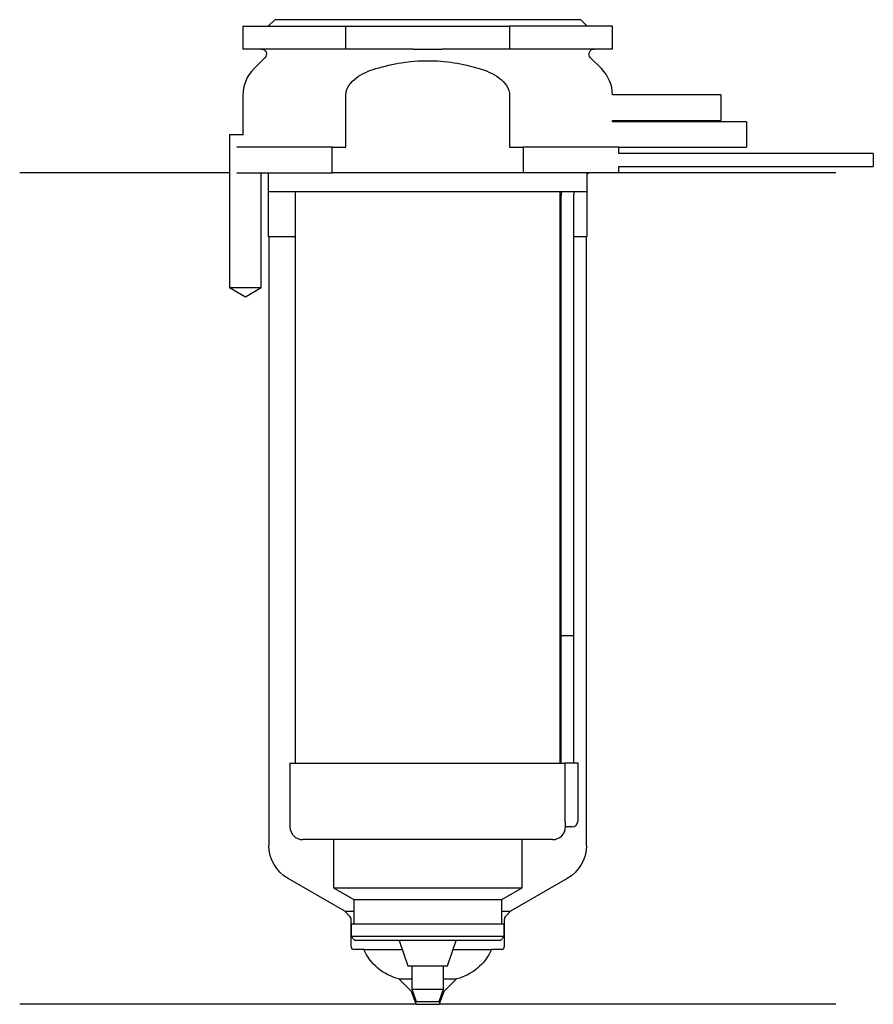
# Model space of a CAD drawing. Header units: inches. Extents: x 25.5 to 92.5, y 207.1 to 284.3.
import ezdxf

# ---------------------------------------------------------------- set-up
doc = ezdxf.new("R2010")
doc.units = ezdxf.units.IN
for name, color, linetype in [('201', 7, 'Continuous'), ('30', 7, 'Continuous'), ('32', 7, 'Continuous')]:
    doc.layers.add(name, color=color, linetype=linetype)

msp = doc.modelspace()

# ---------------------------------------------------------------- linework, layer by layer
at = {"layer": '201', "color": 113}
for p, q in [((41.976, 272.313), (25.526, 272.313)), ((41.976, 272.313), (41.976, 263.313)), ((44.476, 263.313), (44.476, 272.313)), ((44.926, 272.313), (45.026, 272.213)), ((45.026, 272.213), (45.026, 267.313)), ((70.026, 272.213), (70.126, 272.313)), ((70.026, 267.313), (70.026, 272.213)), ((89.526, 272.313), (72.526, 272.313)), ((45.026, 267.313), (45.076, 267.313)), ((45.076, 267.313), (47.126, 267.313)), ((45.076, 267.313), (45.076, 219.563)), ((67.925, 267.313), (67.975, 267.313)), ((68.975, 267.313), (69.976, 267.313)), ((69.976, 219.563), (69.976, 267.313)), ((69.976, 267.313), (70.026, 267.313)), ((41.976, 263.313), (43.226, 262.591)), ((43.226, 262.591), (44.476, 263.313)), ((51.021, 214.398), (46.576, 216.965)), ((68.476, 216.965), (64.031, 214.398)), ((51.403, 214.016), (51.021, 214.398)), ((51.021, 214.398), (51.721, 214.398)), ((63.33, 214.398), (64.031, 214.398)), ((64.031, 214.398), (63.648, 214.016)), ((51.521, 211.598), (51.521, 213.733)), ((63.531, 213.733), (63.531, 211.598)), ((52.526, 211.398), (51.721, 211.398)), ((52.526, 211.398), (55.538, 211.398)), ((59.513, 211.398), (62.526, 211.398)), ((63.331, 211.398), (62.526, 211.398)), ((56.262, 208.098), (55.262, 209.098)), ((55.262, 209.098), (56.276, 209.098)), ((58.775, 209.098), (59.789, 209.098)), ((59.789, 209.098), (58.789, 208.098)), ((56.626, 207.098), (56.262, 208.098)), ((56.262, 208.098), (56.34, 208.098)), ((58.789, 208.098), (58.426, 207.098)), ((58.711, 208.098), (58.789, 208.098)), ((56.626, 207.098), (25.526, 207.098)), ((56.626, 207.098), (58.426, 207.098)), ((89.526, 207.098), (58.426, 207.098))]:
    msp.add_line(p, q, dxfattribs=at)
at = {"layer": '201', "color": 113, "extrusion": (0, 0, -1)}
for centre, radius, start, end in [((-48.076, 219.563), 3, 300, 360), ((-66.976, 219.563), 3, 180, 240), ((-56.196, 212.988), 4, 283.51353, 336.58958), ((-58.855, 212.988), 4, 203.41042, 256.48647)]:
    msp.add_arc(centre, radius, start, end, dxfattribs=at)
at = {"layer": '201', "color": 113}
for centre, radius, start, end in [((51.121, 213.733), 0.4, 0, 45), ((63.931, 213.733), 0.4, 135, 180), ((51.721, 211.598), 0.2, 180, 270), ((63.331, 211.598), 0.2, -90, 0)]:
    msp.add_arc(centre, radius, start, end, dxfattribs=at)
at = {"layer": '30', "color": 113}
for p, q in [((45.526, 284.313), (45.026, 283.813)), ((69.526, 284.313), (45.526, 284.313)), ((70.026, 283.813), (69.526, 284.313)), ((43.026, 283.813), (43.026, 282.013)), ((43.026, 283.813), (51.103, 283.813)), ((51.103, 283.813), (63.948, 283.813)), ((51.103, 282.013), (51.103, 283.813)), ((72.026, 283.813), (63.948, 283.813)), ((63.948, 283.813), (63.948, 282.013)), ((72.026, 282.013), (72.026, 283.813)), ((51.103, 282.013), (43.026, 282.013)), ((56.384, 282.013), (51.103, 282.013)), ((63.948, 282.013), (58.667, 282.013)), ((72.026, 282.013), (63.948, 282.013)), ((44.758, 281.33), (43.904, 280.476)), ((71.147, 280.476), (70.293, 281.33)), ((43.026, 278.355), (43.026, 275.313)), ((51.103, 274.313), (51.103, 278.355)), ((63.948, 278.355), (63.948, 274.313)), ((72.026, 276.313), (72.026, 276.413)), ((41.976, 275.313), (43.079, 275.313)), ((41.976, 275.313), (41.976, 263.313)), ((50.042, 274.313), (42.563, 274.313)), ((50.042, 272.313), (50.042, 274.313)), ((50.042, 274.313), (51.103, 274.313)), ((63.948, 274.313), (65.009, 274.313)), ((72.526, 274.313), (65.009, 274.313)), ((65.009, 274.313), (65.009, 272.313)), ((72.526, 273.813), (72.526, 274.313)), ((92.476, 273.813), (72.526, 273.813)), ((92.476, 273.813), (92.476, 272.813)), ((72.526, 272.313), (72.526, 272.813)), ((72.526, 272.813), (92.476, 272.813)), ((42.563, 272.313), (50.042, 272.313)), ((44.476, 263.313), (44.476, 272.313)), ((45.026, 272.313), (45.026, 270.813)), ((65.009, 272.313), (50.042, 272.313)), ((72.526, 272.313), (65.009, 272.313)), ((70.026, 270.813), (70.026, 272.313)), ((70.026, 270.813), (45.026, 270.813)), ((47.126, 270.813), (47.126, 226.013)), ((67.926, 226.013), (67.926, 270.813)), ((67.976, 270.313), (67.976, 236.013)), ((68.976, 236.013), (68.976, 270.313)), ((41.976, 263.313), (44.476, 263.313)), ((67.976, 236.013), (67.976, 226.013)), ((67.976, 236.013), (68.976, 236.013)), ((67.976, 236.013), (68.976, 236.013)), ((68.976, 226.013), (68.976, 236.013)), ((46.726, 226.013), (68.294, 226.013)), ((46.726, 226.013), (46.726, 221.013)), ((68.294, 226.013), (68.294, 221.513)), ((69.326, 226.013), (68.294, 226.013)), ((69.326, 221.513), (69.326, 226.013)), ((68.826, 221.013), (68.321, 221.013)), ((67.326, 220.013), (47.726, 220.013)), ((50.126, 220.013), (50.126, 216.234)), ((64.926, 216.234), (64.926, 220.013)), ((50.126, 216.234), (51.721, 215.313)), ((50.126, 216.234), (64.926, 216.234)), ((63.331, 215.313), (64.926, 216.234)), ((51.721, 215.313), (63.331, 215.313)), ((51.721, 215.313), (51.721, 213.413)), ((63.331, 213.413), (63.331, 215.313)), ((51.521, 213.413), (51.521, 212.413)), ((51.521, 213.413), (63.531, 213.413)), ((63.531, 212.413), (63.531, 213.413)), ((63.531, 212.413), (51.521, 212.413)), ((51.521, 212.413), (51.821, 212.113)), ((63.231, 212.113), (63.531, 212.413)), ((63.231, 212.113), (51.821, 212.113)), ((55.295, 212.113), (55.976, 210.113)), ((59.076, 210.113), (59.756, 212.113)), ((55.976, 210.113), (59.076, 210.113)), ((56.276, 210.113), (56.276, 208.275)), ((58.776, 208.275), (58.776, 210.113)), ((56.276, 208.275), (58.776, 208.275)), ((56.276, 208.275), (56.626, 207.313)), ((58.426, 207.313), (58.776, 208.275)), ((56.626, 207.313), (58.426, 207.313))]:
    msp.add_line(p, q, dxfattribs=at)
at = {"layer": '30', "color": 113, "extrusion": (0, 0, -1)}
for centre, radius, start, end in [((-44.476, 281.613), 0.4, 90, 225), ((-70.576, 281.613), 0.4, -45, 90), ((-71.476, 270.313), 2.5, 0, 11.53827)]:
    msp.add_arc(centre, radius, start, end, dxfattribs=at)
at = {"layer": '30', "color": 113}
for centre, radius, start, end in [((46.026, 278.355), 3, 135, 180), ((69.026, 278.355), 3, 1.11445, 45), ((71.476, 270.313), 3.5, 171.78609, 180), ((47.726, 221.013), 1, 180, 270), ((67.326, 221.013), 1, -90, 0), ((68.826, 221.513), 0.5, -90, 0)]:
    msp.add_arc(centre, radius, start, end, dxfattribs=at)
for points, knots in [([(56.384, 282.013), (56.576, 282.013), (56.767, 282.012), (57.055, 282.011), (57.15, 282.01), (57.294, 282.01), (57.342, 282.01), (57.438, 282.01), (57.486, 282.01), (57.911, 282.01), (58.289, 282.013), (58.667, 282.013)], [0, 0, 0, 0, 0.25, 0.25, 0.375, 0.375, 0.4375, 0.4375, 0.5, 0.5, 1, 1, 1, 1]), ([(53.459, 280.476), (54.778, 280.87), (56.148, 281.098), (58.908, 281.097), (60.276, 280.869), (61.592, 280.476)], [0, 0, 0, 0, 0.5, 0.5, 1, 1, 1, 1]), ([(51.103, 278.355), (51.103, 278.921), (51.487, 279.426), (52.39, 280.097), (52.92, 280.315), (53.459, 280.476)], [0, 0, 0, 0, 0.5, 0.5, 1, 1, 1, 1]), ([(61.592, 280.476), (62.13, 280.315), (62.66, 280.099), (63.571, 279.42), (63.948, 278.919), (63.948, 278.355)], [0, 0, 0, 0, 0.5, 0.5, 1, 1, 1, 1]), ([(68.294, 221.513), (68.294, 221.458), (68.294, 221.401), (68.297, 221.297), (68.299, 221.247), (68.304, 221.16), (68.306, 221.122), (68.312, 221.063), (68.314, 221.041), (68.316, 221.028), (68.318, 221.018), (68.32, 221.013)], [0, 0, 0, 0, 0.208474, 0.208474, 0.417184, 0.417184, 0.626081, 0.626081, 0.836339, 0.836339, 1, 1, 1, 1])]:
    msp.add_open_spline(points, degree=3, knots=knots, dxfattribs=at)
at = {"layer": '32', "color": 113}
for p, q in [((80.526, 278.413), (72.025, 278.413)), ((80.526, 278.413), (80.526, 276.413)), ((72.025, 276.413), (80.526, 276.413)), ((82.526, 276.313), (72.025, 276.313)), ((82.526, 276.313), (82.526, 274.313)), ((72.525, 274.313), (82.526, 274.313))]:
    msp.add_line(p, q, dxfattribs=at)

doc.saveas('drawing.dxf')
